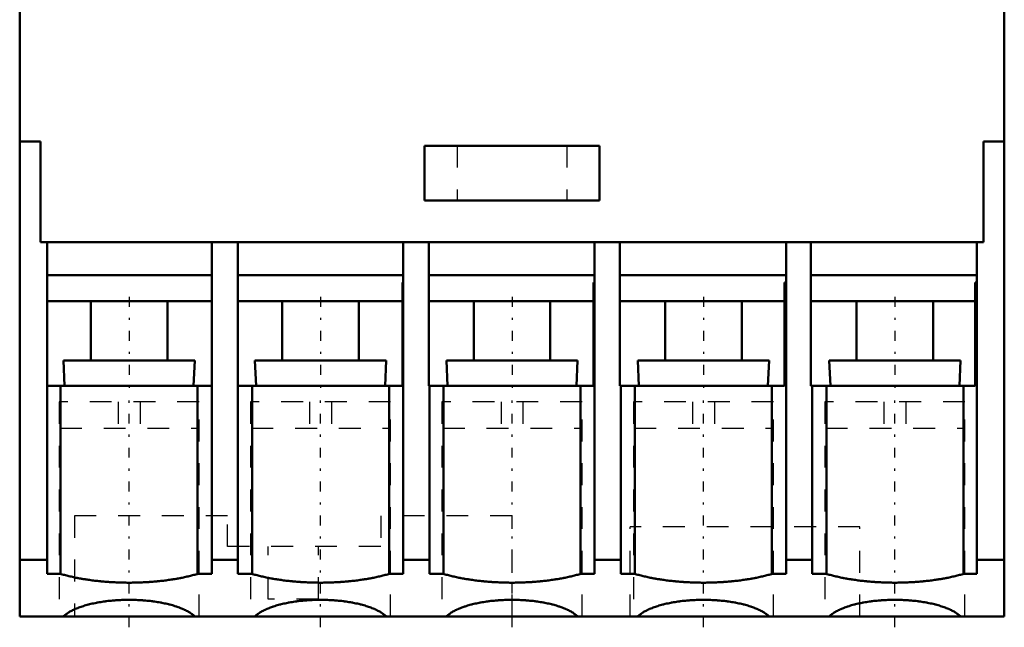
# Model space of a CAD drawing. Header units: millimetres. Extents: x 0 to 45, y -47 to 8.5.
# Tile 1 of 2: x 0 to 45, y -47 to -19.2. Entities that reach past the tile are written whole.
import ezdxf

# ---------------------------------------------------------------- set-up
doc = ezdxf.new("R2010")
doc.units = ezdxf.units.MM
doc.linetypes.add('Center', pattern=[1.5, 0.45, -0.5, 0.05, -0.5])
doc.linetypes.add('Dashed', pattern=[2, 1, -1])
for name, color, linetype, lineweight in [('AM_0', 7, 'Continuous', 30), ('AM_3', 7, 'Dashed', 5), ('AM_7', 7, 'Center', 5)]:
    doc.layers.add(name, color=color, linetype=linetype, lineweight=lineweight)

msp = doc.modelspace()

# ---------------------------------------------------------------- linework, layer by layer
at = {"layer": 'AM_0', "color": 7, "linetype": 'Continuous', "lineweight": 50}
for p, q in [((0, 5.5), (0, -46.5)), ((45, 5.5), (45, -46.5)), ((0.95, -24.8), (0, -24.8)), ((0.95, -29.4), (0.95, -24.8)), ((18.5, -25), (18.5, -27.5)), ((26.5, -25), (18.5, -25)), ((26.5, -25), (26.5, -27.5)), ((44.05, -24.8), (44.05, -29.4)), ((45, -24.8), (44.05, -24.8)), ((18.5, -27.5), (26.5, -27.5)), ((44.05, -29.4), (0.95, -29.4)), ((1.25, -44.553), (1.25, -29.4)), ((8.775, -29.4), (8.775, -44.553)), ((9.975, -44.553), (9.975, -29.4)), ((17.525, -29.4), (17.525, -44.553)), ((18.7, -35.957), (18.7, -29.4)), ((26.275, -29.4), (26.275, -44.553)), ((27.425, -35.957), (27.425, -29.4)), ((35.025, -29.4), (35.025, -44.553)), ((36.15, -35.957), (36.15, -29.4)), ((43.75, -29.4), (43.75, -44.553)), ((8.775, -30.917), (1.25, -30.917)), ((17.525, -30.917), (9.975, -30.917)), ((26.275, -30.917), (18.7, -30.917)), ((35.025, -30.917), (27.425, -30.917)), ((43.75, -30.917), (36.15, -30.917)), ((17.5, -31.245), (17.5, -35.957)), ((17.525, -31.245), (17.5, -31.245)), ((26.225, -31.245), (26.225, -35.957)), ((26.275, -31.245), (26.225, -31.245)), ((34.95, -31.245), (34.95, -35.957)), ((35.025, -31.245), (34.95, -31.245)), ((43.675, -31.245), (43.675, -35.957)), ((43.75, -31.245), (43.675, -31.245)), ((8.775, -32.1), (1.25, -32.1)), ((3.25, -32.1), (3.25, -34.8)), ((6.75, -34.8), (6.75, -32.1)), ((17.5, -32.1), (9.975, -32.1)), ((12, -32.1), (12, -34.8)), ((15.5, -34.8), (15.5, -32.1)), ((26.225, -32.1), (18.7, -32.1)), ((20.75, -32.1), (20.75, -34.8)), ((24.25, -34.8), (24.25, -32.1)), ((34.95, -32.1), (27.425, -32.1)), ((29.5, -32.1), (29.5, -34.8)), ((33, -34.8), (33, -32.1)), ((43.675, -32.1), (36.15, -32.1)), ((38.25, -32.1), (38.25, -34.8)), ((41.75, -34.8), (41.75, -32.1)), ((2, -34.8), (2.051, -35.957)), ((2, -34.8), (8, -34.8)), ((7.949, -35.957), (8, -34.8)), ((10.75, -34.8), (10.801, -35.957)), ((10.75, -34.8), (16.75, -34.8)), ((16.699, -35.957), (16.75, -34.8)), ((19.5, -34.8), (19.551, -35.957)), ((19.5, -34.8), (25.5, -34.8)), ((25.449, -35.957), (25.5, -34.8)), ((28.25, -34.8), (28.301, -35.957)), ((28.25, -34.8), (34.25, -34.8)), ((34.199, -35.957), (34.25, -34.8)), ((37, -34.8), (37.051, -35.957)), ((37, -34.8), (43, -34.8)), ((42.949, -35.957), (43, -34.8)), ((8.775, -35.957), (1.25, -35.957)), ((1.871, -44.553), (1.871, -35.957)), ((8.129, -44.553), (8.129, -35.957)), ((17.5, -35.957), (9.975, -35.957)), ((10.621, -44.553), (10.621, -35.957)), ((16.879, -44.553), (16.879, -35.957)), ((26.225, -35.957), (18.7, -35.957)), ((18.725, -44.553), (18.725, -35.957)), ((19.371, -44.553), (19.371, -35.957)), ((25.629, -44.553), (25.629, -35.957)), ((34.95, -35.957), (27.425, -35.957)), ((27.475, -44.553), (27.475, -35.957)), ((28.121, -44.553), (28.121, -35.957)), ((34.379, -44.553), (34.379, -35.957)), ((43.675, -35.957), (36.15, -35.957)), ((36.225, -44.553), (36.225, -35.957)), ((36.871, -44.553), (36.871, -35.957)), ((43.129, -44.553), (43.129, -35.957)), ((1.25, -43.916), (0, -43.916)), ((9.975, -43.916), (8.775, -43.916)), ((18.725, -43.916), (17.525, -43.916)), ((27.475, -43.916), (26.275, -43.916)), ((36.225, -43.916), (35.025, -43.916)), ((45, -43.916), (43.75, -43.916)), ((1.871, -44.553), (1.25, -44.553)), ((8.775, -44.553), (8.129, -44.553)), ((10.621, -44.553), (9.975, -44.553)), ((17.525, -44.553), (16.879, -44.553)), ((19.371, -44.553), (18.725, -44.553)), ((26.275, -44.553), (25.629, -44.553)), ((28.121, -44.553), (27.475, -44.553)), ((35.025, -44.553), (34.379, -44.553)), ((36.871, -44.553), (36.225, -44.553)), ((43.75, -44.553), (43.129, -44.553)), ((45, -46.5), (0, -46.5))]:
    msp.add_line(p, q, dxfattribs=at)
for points in [[(8.129, -44.553), (8.104, -44.56), (8.055, -44.574), (8.005, -44.588), (7.98, -44.595), (7.955, -44.601), (7.904, -44.615), (7.853, -44.628), (7.801, -44.641), (7.749, -44.653), (7.697, -44.666), (7.67, -44.672), (7.644, -44.678), (7.591, -44.69), (7.537, -44.701), (7.483, -44.713), (7.428, -44.724), (7.373, -44.735), (7.346, -44.74), (7.318, -44.746), (7.262, -44.756), (7.206, -44.766), (7.178, -44.771), (7.15, -44.776), (7.093, -44.786), (7.036, -44.795), (7.008, -44.8), (6.979, -44.805), (6.921, -44.813), (6.863, -44.822), (6.805, -44.83), (6.747, -44.838), (6.688, -44.846), (6.658, -44.85), (6.629, -44.854), (6.569, -44.861), (6.51, -44.868), (6.45, -44.875), (6.39, -44.881), (6.33, -44.888), (6.3, -44.891), (6.269, -44.894), (6.209, -44.899), (6.148, -44.905), (6.087, -44.91), (6.026, -44.914), (5.964, -44.919), (5.934, -44.921), (5.903, -44.923), (5.841, -44.927), (5.779, -44.931), (5.717, -44.934), (5.655, -44.937), (5.593, -44.94), (5.562, -44.942), (5.531, -44.943), (5.469, -44.945), (5.406, -44.947), (5.344, -44.949), (5.282, -44.95), (5.219, -44.951), (5.188, -44.952), (5.156, -44.952), (5.094, -44.953), (5.031, -44.953), (5, -44.953), (4.969, -44.953), (4.906, -44.953), (4.844, -44.952), (4.812, -44.952), (4.781, -44.951), (4.718, -44.95), (4.656, -44.949), (4.594, -44.947), (4.531, -44.945), (4.469, -44.943), (4.438, -44.942), (4.407, -44.94), (4.345, -44.937), (4.283, -44.934), (4.221, -44.931), (4.159, -44.927), (4.097, -44.923), (4.066, -44.921), (4.036, -44.919), (3.974, -44.914), (3.913, -44.91), (3.852, -44.905), (3.791, -44.899), (3.731, -44.894), (3.7, -44.891), (3.67, -44.888), (3.61, -44.881), (3.55, -44.875), (3.49, -44.868), (3.431, -44.861), (3.371, -44.854), (3.342, -44.85), (3.312, -44.846), (3.253, -44.838), (3.195, -44.83), (3.137, -44.822), (3.079, -44.813), (3.021, -44.805), (2.992, -44.8), (2.964, -44.795), (2.907, -44.786), (2.85, -44.776), (2.822, -44.771), (2.794, -44.766), (2.738, -44.756), (2.682, -44.746), (2.654, -44.74), (2.627, -44.735), (2.572, -44.724), (2.517, -44.713), (2.463, -44.701), (2.409, -44.69), (2.356, -44.678), (2.33, -44.672), (2.303, -44.666), (2.251, -44.653), (2.199, -44.641), (2.147, -44.628), (2.096, -44.615), (2.045, -44.601), (2.02, -44.595), (1.995, -44.588), (1.945, -44.574), (1.896, -44.56), (1.871, -44.553)], [(16.879, -44.553), (16.854, -44.56), (16.805, -44.574), (16.755, -44.588), (16.73, -44.595), (16.705, -44.601), (16.654, -44.615), (16.603, -44.628), (16.551, -44.641), (16.499, -44.653), (16.447, -44.666), (16.42, -44.672), (16.394, -44.678), (16.341, -44.69), (16.287, -44.701), (16.233, -44.713), (16.178, -44.724), (16.123, -44.735), (16.096, -44.74), (16.068, -44.746), (16.012, -44.756), (15.956, -44.766), (15.928, -44.771), (15.9, -44.776), (15.843, -44.786), (15.786, -44.795), (15.758, -44.8), (15.729, -44.805), (15.671, -44.813), (15.613, -44.822), (15.555, -44.83), (15.497, -44.838), (15.438, -44.846), (15.408, -44.85), (15.379, -44.854), (15.319, -44.861), (15.26, -44.868), (15.2, -44.875), (15.14, -44.881), (15.08, -44.888), (15.05, -44.891), (15.019, -44.894), (14.959, -44.899), (14.898, -44.905), (14.837, -44.91), (14.776, -44.914), (14.714, -44.919), (14.684, -44.921), (14.653, -44.923), (14.591, -44.927), (14.529, -44.931), (14.467, -44.934), (14.405, -44.937), (14.343, -44.94), (14.312, -44.942), (14.281, -44.943), (14.219, -44.945), (14.156, -44.947), (14.094, -44.949), (14.032, -44.95), (13.969, -44.951), (13.938, -44.952), (13.906, -44.952), (13.844, -44.953), (13.781, -44.953), (13.75, -44.953), (13.719, -44.953), (13.656, -44.953), (13.594, -44.952), (13.562, -44.952), (13.531, -44.951), (13.468, -44.95), (13.406, -44.949), (13.344, -44.947), (13.281, -44.945), (13.219, -44.943), (13.188, -44.942), (13.157, -44.94), (13.095, -44.937), (13.033, -44.934), (12.971, -44.931), (12.909, -44.927), (12.847, -44.923), (12.816, -44.921), (12.786, -44.919), (12.724, -44.914), (12.663, -44.91), (12.602, -44.905), (12.541, -44.899), (12.481, -44.894), (12.45, -44.891), (12.42, -44.888), (12.36, -44.881), (12.3, -44.875), (12.24, -44.868), (12.181, -44.861), (12.121, -44.854), (12.092, -44.85), (12.062, -44.846), (12.003, -44.838), (11.945, -44.83), (11.887, -44.822), (11.829, -44.813), (11.771, -44.805), (11.742, -44.8), (11.714, -44.795), (11.657, -44.786), (11.6, -44.776), (11.572, -44.771), (11.544, -44.766), (11.488, -44.756), (11.432, -44.746), (11.404, -44.74), (11.377, -44.735), (11.322, -44.724), (11.267, -44.713), (11.213, -44.701), (11.159, -44.69), (11.106, -44.678), (11.08, -44.672), (11.053, -44.666), (11.001, -44.653), (10.949, -44.641), (10.897, -44.628), (10.846, -44.615), (10.795, -44.601), (10.77, -44.595), (10.745, -44.588), (10.695, -44.574), (10.646, -44.56), (10.621, -44.553)], [(25.629, -44.553), (25.604, -44.56), (25.555, -44.574), (25.505, -44.588), (25.48, -44.595), (25.455, -44.601), (25.404, -44.615), (25.353, -44.628), (25.301, -44.641), (25.249, -44.653), (25.197, -44.666), (25.17, -44.672), (25.144, -44.678), (25.091, -44.69), (25.037, -44.701), (24.983, -44.713), (24.928, -44.724), (24.873, -44.735), (24.846, -44.74), (24.818, -44.746), (24.762, -44.756), (24.706, -44.766), (24.678, -44.771), (24.65, -44.776), (24.593, -44.786), (24.536, -44.795), (24.508, -44.8), (24.479, -44.805), (24.421, -44.813), (24.363, -44.822), (24.305, -44.83), (24.247, -44.838), (24.188, -44.846), (24.158, -44.85), (24.129, -44.854), (24.069, -44.861), (24.01, -44.868), (23.95, -44.875), (23.89, -44.881), (23.83, -44.888), (23.8, -44.891), (23.769, -44.894), (23.709, -44.899), (23.648, -44.905), (23.587, -44.91), (23.526, -44.914), (23.464, -44.919), (23.434, -44.921), (23.403, -44.923), (23.341, -44.927), (23.279, -44.931), (23.217, -44.934), (23.155, -44.937), (23.093, -44.94), (23.062, -44.942), (23.031, -44.943), (22.969, -44.945), (22.906, -44.947), (22.844, -44.949), (22.782, -44.95), (22.719, -44.951), (22.688, -44.952), (22.656, -44.952), (22.594, -44.953), (22.531, -44.953), (22.5, -44.953), (22.469, -44.953), (22.406, -44.953), (22.344, -44.952), (22.312, -44.952), (22.281, -44.951), (22.218, -44.95), (22.156, -44.949), (22.094, -44.947), (22.031, -44.945), (21.969, -44.943), (21.938, -44.942), (21.907, -44.94), (21.845, -44.937), (21.783, -44.934), (21.721, -44.931), (21.659, -44.927), (21.597, -44.923), (21.566, -44.921), (21.536, -44.919), (21.474, -44.914), (21.413, -44.91), (21.352, -44.905), (21.291, -44.899), (21.231, -44.894), (21.2, -44.891), (21.17, -44.888), (21.11, -44.881), (21.05, -44.875), (20.99, -44.868), (20.931, -44.861), (20.871, -44.854), (20.842, -44.85), (20.812, -44.846), (20.753, -44.838), (20.695, -44.83), (20.637, -44.822), (20.579, -44.813), (20.521, -44.805), (20.492, -44.8), (20.464, -44.795), (20.407, -44.786), (20.35, -44.776), (20.322, -44.771), (20.294, -44.766), (20.238, -44.756), (20.182, -44.746), (20.154, -44.74), (20.127, -44.735), (20.072, -44.724), (20.017, -44.713), (19.963, -44.701), (19.909, -44.69), (19.856, -44.678), (19.83, -44.672), (19.803, -44.666), (19.751, -44.653), (19.699, -44.641), (19.647, -44.628), (19.596, -44.615), (19.545, -44.601), (19.52, -44.595), (19.495, -44.588), (19.445, -44.574), (19.396, -44.56), (19.371, -44.553)], [(34.379, -44.553), (34.354, -44.56), (34.305, -44.574), (34.255, -44.588), (34.23, -44.595), (34.205, -44.601), (34.154, -44.615), (34.103, -44.628), (34.051, -44.641), (33.999, -44.653), (33.947, -44.666), (33.92, -44.672), (33.894, -44.678), (33.841, -44.69), (33.787, -44.701), (33.733, -44.713), (33.678, -44.724), (33.623, -44.735), (33.596, -44.74), (33.568, -44.746), (33.512, -44.756), (33.456, -44.766), (33.428, -44.771), (33.4, -44.776), (33.343, -44.786), (33.286, -44.795), (33.258, -44.8), (33.229, -44.805), (33.171, -44.813), (33.113, -44.822), (33.055, -44.83), (32.997, -44.838), (32.938, -44.846), (32.908, -44.85), (32.879, -44.854), (32.819, -44.861), (32.76, -44.868), (32.7, -44.875), (32.64, -44.881), (32.58, -44.888), (32.55, -44.891), (32.519, -44.894), (32.459, -44.899), (32.398, -44.905), (32.337, -44.91), (32.276, -44.914), (32.214, -44.919), (32.184, -44.921), (32.153, -44.923), (32.091, -44.927), (32.029, -44.931), (31.967, -44.934), (31.905, -44.937), (31.843, -44.94), (31.812, -44.942), (31.781, -44.943), (31.719, -44.945), (31.656, -44.947), (31.594, -44.949), (31.532, -44.95), (31.469, -44.951), (31.438, -44.952), (31.406, -44.952), (31.344, -44.953), (31.281, -44.953), (31.25, -44.953), (31.219, -44.953), (31.156, -44.953), (31.094, -44.952), (31.062, -44.952), (31.031, -44.951), (30.968, -44.95), (30.906, -44.949), (30.844, -44.947), (30.781, -44.945), (30.719, -44.943), (30.688, -44.942), (30.657, -44.94), (30.595, -44.937), (30.533, -44.934), (30.471, -44.931), (30.409, -44.927), (30.347, -44.923), (30.316, -44.921), (30.286, -44.919), (30.224, -44.914), (30.163, -44.91), (30.102, -44.905), (30.041, -44.899), (29.981, -44.894), (29.95, -44.891), (29.92, -44.888), (29.86, -44.881), (29.8, -44.875), (29.74, -44.868), (29.681, -44.861), (29.621, -44.854), (29.592, -44.85), (29.562, -44.846), (29.503, -44.838), (29.445, -44.83), (29.387, -44.822), (29.329, -44.813), (29.271, -44.805), (29.242, -44.8), (29.214, -44.795), (29.157, -44.786), (29.1, -44.776), (29.072, -44.771), (29.044, -44.766), (28.988, -44.756), (28.932, -44.746), (28.904, -44.74), (28.877, -44.735), (28.822, -44.724), (28.767, -44.713), (28.713, -44.701), (28.659, -44.69), (28.606, -44.678), (28.58, -44.672), (28.553, -44.666), (28.501, -44.653), (28.449, -44.641), (28.397, -44.628), (28.346, -44.615), (28.295, -44.601), (28.27, -44.595), (28.245, -44.588), (28.195, -44.574), (28.146, -44.56), (28.121, -44.553)], [(43.129, -44.553), (43.104, -44.56), (43.055, -44.574), (43.005, -44.588), (42.98, -44.595), (42.955, -44.601), (42.904, -44.615), (42.853, -44.628), (42.801, -44.641), (42.749, -44.653), (42.697, -44.666), (42.67, -44.672), (42.644, -44.678), (42.591, -44.69), (42.537, -44.701), (42.483, -44.713), (42.428, -44.724), (42.373, -44.735), (42.346, -44.74), (42.318, -44.746), (42.262, -44.756), (42.206, -44.766), (42.178, -44.771), (42.15, -44.776), (42.093, -44.786), (42.036, -44.795), (42.008, -44.8), (41.979, -44.805), (41.921, -44.813), (41.863, -44.822), (41.805, -44.83), (41.747, -44.838), (41.688, -44.846), (41.658, -44.85), (41.629, -44.854), (41.569, -44.861), (41.51, -44.868), (41.45, -44.875), (41.39, -44.881), (41.33, -44.888), (41.3, -44.891), (41.269, -44.894), (41.209, -44.899), (41.148, -44.905), (41.087, -44.91), (41.026, -44.914), (40.964, -44.919), (40.934, -44.921), (40.903, -44.923), (40.841, -44.927), (40.779, -44.931), (40.717, -44.934), (40.655, -44.937), (40.593, -44.94), (40.562, -44.942), (40.531, -44.943), (40.469, -44.945), (40.406, -44.947), (40.344, -44.949), (40.282, -44.95), (40.219, -44.951), (40.188, -44.952), (40.156, -44.952), (40.094, -44.953), (40.031, -44.953), (40, -44.953), (39.969, -44.953), (39.906, -44.953), (39.844, -44.952), (39.812, -44.952), (39.781, -44.951), (39.718, -44.95), (39.656, -44.949), (39.594, -44.947), (39.531, -44.945), (39.469, -44.943), (39.438, -44.942), (39.407, -44.94), (39.345, -44.937), (39.283, -44.934), (39.221, -44.931), (39.159, -44.927), (39.097, -44.923), (39.066, -44.921), (39.036, -44.919), (38.974, -44.914), (38.913, -44.91), (38.852, -44.905), (38.791, -44.899), (38.731, -44.894), (38.7, -44.891), (38.67, -44.888), (38.61, -44.881), (38.55, -44.875), (38.49, -44.868), (38.431, -44.861), (38.371, -44.854), (38.342, -44.85), (38.312, -44.846), (38.253, -44.838), (38.195, -44.83), (38.137, -44.822), (38.079, -44.813), (38.021, -44.805), (37.992, -44.8), (37.964, -44.795), (37.907, -44.786), (37.85, -44.776), (37.822, -44.771), (37.794, -44.766), (37.738, -44.756), (37.682, -44.746), (37.654, -44.74), (37.627, -44.735), (37.572, -44.724), (37.517, -44.713), (37.463, -44.701), (37.409, -44.69), (37.356, -44.678), (37.33, -44.672), (37.303, -44.666), (37.251, -44.653), (37.199, -44.641), (37.147, -44.628), (37.096, -44.615), (37.045, -44.601), (37.02, -44.595), (36.995, -44.588), (36.945, -44.574), (36.896, -44.56), (36.871, -44.553)], [(1.995, -46.5), (2.008, -46.488), (2.034, -46.463), (2.062, -46.439), (2.076, -46.427), (2.091, -46.415), (2.122, -46.391), (2.154, -46.368), (2.188, -46.344), (2.224, -46.321), (2.26, -46.299), (2.279, -46.287), (2.298, -46.276), (2.338, -46.254), (2.378, -46.232), (2.421, -46.211), (2.464, -46.19), (2.509, -46.169), (2.532, -46.159), (2.555, -46.149), (2.602, -46.129), (2.65, -46.11), (2.675, -46.1), (2.7, -46.091), (2.751, -46.072), (2.803, -46.054), (2.829, -46.045), (2.856, -46.036), (2.91, -46.018), (2.966, -46.001), (3.022, -45.985), (3.079, -45.969), (3.137, -45.953), (3.167, -45.946), (3.197, -45.938), (3.257, -45.924), (3.318, -45.91), (3.38, -45.896), (3.443, -45.883), (3.506, -45.87), (3.538, -45.864), (3.57, -45.858), (3.636, -45.847), (3.701, -45.836), (3.768, -45.825), (3.835, -45.816), (3.902, -45.806), (3.936, -45.802), (3.97, -45.798), (4.039, -45.789), (4.108, -45.782), (4.178, -45.775), (4.248, -45.768), (4.319, -45.762), (4.354, -45.76), (4.389, -45.757), (4.46, -45.752), (4.532, -45.748), (4.603, -45.745), (4.675, -45.742), (4.747, -45.739), (4.783, -45.738), (4.819, -45.738), (4.892, -45.736), (4.964, -45.736), (5, -45.736), (5.036, -45.736), (5.108, -45.736), (5.181, -45.738), (5.217, -45.738), (5.253, -45.739), (5.325, -45.742), (5.397, -45.745), (5.468, -45.748), (5.54, -45.752), (5.611, -45.757), (5.646, -45.76), (5.681, -45.762), (5.752, -45.768), (5.822, -45.775), (5.892, -45.782), (5.961, -45.789), (6.03, -45.798), (6.064, -45.802), (6.098, -45.806), (6.165, -45.816), (6.232, -45.825), (6.299, -45.836), (6.364, -45.847), (6.43, -45.858), (6.462, -45.864), (6.494, -45.87), (6.557, -45.883), (6.62, -45.896), (6.682, -45.91), (6.743, -45.924), (6.803, -45.938), (6.833, -45.946), (6.863, -45.953), (6.921, -45.969), (6.978, -45.985), (7.034, -46.001), (7.09, -46.018), (7.144, -46.036), (7.171, -46.045), (7.197, -46.054), (7.249, -46.072), (7.3, -46.091), (7.325, -46.1), (7.35, -46.11), (7.398, -46.129), (7.445, -46.149), (7.468, -46.159), (7.491, -46.169), (7.536, -46.19), (7.579, -46.211), (7.622, -46.232), (7.662, -46.254), (7.702, -46.276), (7.721, -46.287), (7.74, -46.299), (7.776, -46.321), (7.812, -46.344), (7.846, -46.368), (7.878, -46.391), (7.909, -46.415), (7.924, -46.427), (7.938, -46.439), (7.966, -46.463), (7.992, -46.488), (8.005, -46.5)], [(10.745, -46.5), (10.758, -46.488), (10.784, -46.463), (10.812, -46.439), (10.826, -46.427), (10.841, -46.415), (10.872, -46.391), (10.904, -46.368), (10.938, -46.344), (10.974, -46.321), (11.01, -46.299), (11.029, -46.287), (11.048, -46.276), (11.088, -46.254), (11.128, -46.232), (11.171, -46.211), (11.214, -46.19), (11.259, -46.169), (11.282, -46.159), (11.305, -46.149), (11.352, -46.129), (11.4, -46.11), (11.425, -46.1), (11.45, -46.091), (11.501, -46.072), (11.553, -46.054), (11.579, -46.045), (11.606, -46.036), (11.66, -46.018), (11.716, -46.001), (11.772, -45.985), (11.829, -45.969), (11.887, -45.953), (11.917, -45.946), (11.947, -45.938), (12.007, -45.924), (12.068, -45.91), (12.13, -45.896), (12.193, -45.883), (12.256, -45.87), (12.288, -45.864), (12.32, -45.858), (12.386, -45.847), (12.451, -45.836), (12.518, -45.825), (12.585, -45.816), (12.652, -45.806), (12.686, -45.802), (12.72, -45.798), (12.789, -45.789), (12.858, -45.782), (12.928, -45.775), (12.998, -45.768), (13.069, -45.762), (13.104, -45.76), (13.139, -45.757), (13.21, -45.752), (13.282, -45.748), (13.353, -45.745), (13.425, -45.742), (13.497, -45.739), (13.533, -45.738), (13.569, -45.738), (13.642, -45.736), (13.714, -45.736), (13.75, -45.736), (13.786, -45.736), (13.858, -45.736), (13.931, -45.738), (13.967, -45.738), (14.003, -45.739), (14.075, -45.742), (14.147, -45.745), (14.218, -45.748), (14.29, -45.752), (14.361, -45.757), (14.396, -45.76), (14.431, -45.762), (14.502, -45.768), (14.572, -45.775), (14.642, -45.782), (14.711, -45.789), (14.78, -45.798), (14.814, -45.802), (14.848, -45.806), (14.915, -45.816), (14.982, -45.825), (15.049, -45.836), (15.114, -45.847), (15.18, -45.858), (15.212, -45.864), (15.244, -45.87), (15.307, -45.883), (15.37, -45.896), (15.432, -45.91), (15.493, -45.924), (15.553, -45.938), (15.583, -45.946), (15.613, -45.953), (15.671, -45.969), (15.728, -45.985), (15.784, -46.001), (15.84, -46.018), (15.894, -46.036), (15.921, -46.045), (15.947, -46.054), (15.999, -46.072), (16.05, -46.091), (16.075, -46.1), (16.1, -46.11), (16.148, -46.129), (16.195, -46.149), (16.218, -46.159), (16.241, -46.169), (16.286, -46.19), (16.329, -46.211), (16.372, -46.232), (16.412, -46.254), (16.452, -46.276), (16.471, -46.287), (16.49, -46.299), (16.526, -46.321), (16.562, -46.344), (16.596, -46.368), (16.628, -46.391), (16.659, -46.415), (16.674, -46.427), (16.688, -46.439), (16.716, -46.463), (16.742, -46.488), (16.755, -46.5)], [(19.495, -46.5), (19.508, -46.488), (19.534, -46.463), (19.562, -46.439), (19.576, -46.427), (19.591, -46.415), (19.622, -46.391), (19.654, -46.368), (19.688, -46.344), (19.724, -46.321), (19.76, -46.299), (19.779, -46.287), (19.798, -46.276), (19.838, -46.254), (19.878, -46.232), (19.921, -46.211), (19.964, -46.19), (20.009, -46.169), (20.032, -46.159), (20.055, -46.149), (20.102, -46.129), (20.15, -46.11), (20.175, -46.1), (20.2, -46.091), (20.251, -46.072), (20.303, -46.054), (20.329, -46.045), (20.356, -46.036), (20.41, -46.018), (20.466, -46.001), (20.522, -45.985), (20.579, -45.969), (20.637, -45.953), (20.667, -45.946), (20.697, -45.938), (20.757, -45.924), (20.818, -45.91), (20.88, -45.896), (20.943, -45.883), (21.006, -45.87), (21.038, -45.864), (21.07, -45.858), (21.136, -45.847), (21.201, -45.836), (21.268, -45.825), (21.335, -45.816), (21.402, -45.806), (21.436, -45.802), (21.47, -45.798), (21.539, -45.789), (21.608, -45.782), (21.678, -45.775), (21.748, -45.768), (21.819, -45.762), (21.854, -45.76), (21.889, -45.757), (21.96, -45.752), (22.032, -45.748), (22.103, -45.745), (22.175, -45.742), (22.247, -45.739), (22.283, -45.738), (22.319, -45.738), (22.392, -45.736), (22.464, -45.736), (22.5, -45.736), (22.536, -45.736), (22.608, -45.736), (22.681, -45.738), (22.717, -45.738), (22.753, -45.739), (22.825, -45.742), (22.897, -45.745), (22.968, -45.748), (23.04, -45.752), (23.111, -45.757), (23.146, -45.76), (23.181, -45.762), (23.252, -45.768), (23.322, -45.775), (23.392, -45.782), (23.461, -45.789), (23.53, -45.798), (23.564, -45.802), (23.598, -45.806), (23.665, -45.816), (23.732, -45.825), (23.799, -45.836), (23.864, -45.847), (23.93, -45.858), (23.962, -45.864), (23.994, -45.87), (24.057, -45.883), (24.12, -45.896), (24.182, -45.91), (24.243, -45.924), (24.303, -45.938), (24.333, -45.946), (24.363, -45.953), (24.421, -45.969), (24.478, -45.985), (24.534, -46.001), (24.59, -46.018), (24.644, -46.036), (24.671, -46.045), (24.697, -46.054), (24.749, -46.072), (24.8, -46.091), (24.825, -46.1), (24.85, -46.11), (24.898, -46.129), (24.945, -46.149), (24.968, -46.159), (24.991, -46.169), (25.036, -46.19), (25.079, -46.211), (25.122, -46.232), (25.162, -46.254), (25.202, -46.276), (25.221, -46.287), (25.24, -46.299), (25.276, -46.321), (25.312, -46.344), (25.346, -46.368), (25.378, -46.391), (25.409, -46.415), (25.424, -46.427), (25.438, -46.439), (25.466, -46.463), (25.492, -46.488), (25.505, -46.5)], [(28.245, -46.5), (28.258, -46.488), (28.284, -46.463), (28.312, -46.439), (28.326, -46.427), (28.341, -46.415), (28.372, -46.391), (28.404, -46.368), (28.438, -46.344), (28.474, -46.321), (28.51, -46.299), (28.529, -46.287), (28.548, -46.276), (28.588, -46.254), (28.628, -46.232), (28.671, -46.211), (28.714, -46.19), (28.759, -46.169), (28.782, -46.159), (28.805, -46.149), (28.852, -46.129), (28.9, -46.11), (28.925, -46.1), (28.95, -46.091), (29.001, -46.072), (29.053, -46.054), (29.079, -46.045), (29.106, -46.036), (29.16, -46.018), (29.216, -46.001), (29.272, -45.985), (29.329, -45.969), (29.387, -45.953), (29.417, -45.946), (29.447, -45.938), (29.507, -45.924), (29.568, -45.91), (29.63, -45.896), (29.693, -45.883), (29.756, -45.87), (29.788, -45.864), (29.82, -45.858), (29.886, -45.847), (29.951, -45.836), (30.018, -45.825), (30.085, -45.816), (30.152, -45.806), (30.186, -45.802), (30.22, -45.798), (30.289, -45.789), (30.358, -45.782), (30.428, -45.775), (30.498, -45.768), (30.569, -45.762), (30.604, -45.76), (30.639, -45.757), (30.71, -45.752), (30.782, -45.748), (30.853, -45.745), (30.925, -45.742), (30.997, -45.739), (31.033, -45.738), (31.069, -45.738), (31.142, -45.736), (31.214, -45.736), (31.25, -45.736), (31.286, -45.736), (31.358, -45.736), (31.431, -45.738), (31.467, -45.738), (31.503, -45.739), (31.575, -45.742), (31.647, -45.745), (31.718, -45.748), (31.79, -45.752), (31.861, -45.757), (31.896, -45.76), (31.931, -45.762), (32.002, -45.768), (32.072, -45.775), (32.142, -45.782), (32.211, -45.789), (32.28, -45.798), (32.314, -45.802), (32.348, -45.806), (32.415, -45.816), (32.482, -45.825), (32.549, -45.836), (32.614, -45.847), (32.68, -45.858), (32.712, -45.864), (32.744, -45.87), (32.807, -45.883), (32.87, -45.896), (32.932, -45.91), (32.993, -45.924), (33.053, -45.938), (33.083, -45.946), (33.113, -45.953), (33.171, -45.969), (33.228, -45.985), (33.284, -46.001), (33.34, -46.018), (33.394, -46.036), (33.421, -46.045), (33.447, -46.054), (33.499, -46.072), (33.55, -46.091), (33.575, -46.1), (33.6, -46.11), (33.648, -46.129), (33.695, -46.149), (33.718, -46.159), (33.741, -46.169), (33.786, -46.19), (33.829, -46.211), (33.872, -46.232), (33.912, -46.254), (33.952, -46.276), (33.971, -46.287), (33.99, -46.299), (34.026, -46.321), (34.062, -46.344), (34.096, -46.368), (34.128, -46.391), (34.159, -46.415), (34.174, -46.427), (34.188, -46.439), (34.216, -46.463), (34.242, -46.488), (34.255, -46.5)], [(36.995, -46.5), (37.008, -46.488), (37.034, -46.463), (37.062, -46.439), (37.076, -46.427), (37.091, -46.415), (37.122, -46.391), (37.154, -46.368), (37.188, -46.344), (37.224, -46.321), (37.26, -46.299), (37.279, -46.287), (37.298, -46.276), (37.338, -46.254), (37.378, -46.232), (37.421, -46.211), (37.464, -46.19), (37.509, -46.169), (37.532, -46.159), (37.555, -46.149), (37.602, -46.129), (37.65, -46.11), (37.675, -46.1), (37.7, -46.091), (37.751, -46.072), (37.803, -46.054), (37.829, -46.045), (37.856, -46.036), (37.91, -46.018), (37.966, -46.001), (38.022, -45.985), (38.079, -45.969), (38.137, -45.953), (38.167, -45.946), (38.197, -45.938), (38.257, -45.924), (38.318, -45.91), (38.38, -45.896), (38.443, -45.883), (38.506, -45.87), (38.538, -45.864), (38.57, -45.858), (38.636, -45.847), (38.701, -45.836), (38.768, -45.825), (38.835, -45.816), (38.902, -45.806), (38.936, -45.802), (38.97, -45.798), (39.039, -45.789), (39.108, -45.782), (39.178, -45.775), (39.248, -45.768), (39.319, -45.762), (39.354, -45.76), (39.389, -45.757), (39.46, -45.752), (39.532, -45.748), (39.603, -45.745), (39.675, -45.742), (39.747, -45.739), (39.783, -45.738), (39.819, -45.738), (39.892, -45.736), (39.964, -45.736), (40, -45.736), (40.036, -45.736), (40.108, -45.736), (40.181, -45.738), (40.217, -45.738), (40.253, -45.739), (40.325, -45.742), (40.397, -45.745), (40.468, -45.748), (40.54, -45.752), (40.611, -45.757), (40.646, -45.76), (40.681, -45.762), (40.752, -45.768), (40.822, -45.775), (40.892, -45.782), (40.961, -45.789), (41.03, -45.798), (41.064, -45.802), (41.098, -45.806), (41.165, -45.816), (41.232, -45.825), (41.299, -45.836), (41.364, -45.847), (41.43, -45.858), (41.462, -45.864), (41.494, -45.87), (41.557, -45.883), (41.62, -45.896), (41.682, -45.91), (41.743, -45.924), (41.803, -45.938), (41.833, -45.946), (41.863, -45.953), (41.921, -45.969), (41.978, -45.985), (42.034, -46.001), (42.09, -46.018), (42.144, -46.036), (42.171, -46.045), (42.197, -46.054), (42.249, -46.072), (42.3, -46.091), (42.325, -46.1), (42.35, -46.11), (42.398, -46.129), (42.445, -46.149), (42.468, -46.159), (42.491, -46.169), (42.536, -46.19), (42.579, -46.211), (42.622, -46.232), (42.662, -46.254), (42.702, -46.276), (42.721, -46.287), (42.74, -46.299), (42.776, -46.321), (42.812, -46.344), (42.846, -46.368), (42.878, -46.391), (42.909, -46.415), (42.924, -46.427), (42.938, -46.439), (42.966, -46.463), (42.992, -46.488), (43.005, -46.5)]]:
    msp.add_lwpolyline(points, dxfattribs=at)
at = {"layer": 'AM_3', "color": 6, "linetype": 'Dashed', "lineweight": 25}
for p, q in [((20, -25), (20, -27.5)), ((25, -25), (25, -27.5)), ((1.8, -36.7), (1.8, -46.5)), ((8.2, -36.7), (1.8, -36.7)), ((1.839, -36.7), (1.839, -37.9)), ((4.5, -36.7), (4.5, -37.9)), ((5.5, -36.7), (5.5, -37.9)), ((8.161, -37.9), (8.161, -36.7)), ((8.2, -46.5), (8.2, -36.7)), ((10.55, -36.7), (10.55, -46.5)), ((16.95, -36.7), (10.55, -36.7)), ((10.589, -36.7), (10.589, -37.9)), ((13.25, -36.7), (13.25, -37.9)), ((14.25, -36.7), (14.25, -37.9)), ((16.911, -37.9), (16.911, -36.7)), ((16.95, -46.5), (16.95, -36.7)), ((19.3, -36.7), (19.3, -46.5)), ((25.7, -36.7), (19.3, -36.7)), ((19.339, -36.7), (19.339, -37.9)), ((22, -36.7), (22, -37.9)), ((23, -36.7), (23, -37.9)), ((25.661, -37.9), (25.661, -36.7)), ((25.7, -46.5), (25.7, -36.7)), ((28.05, -36.7), (28.05, -46.5)), ((34.45, -36.7), (28.05, -36.7)), ((28.089, -36.7), (28.089, -37.9)), ((30.75, -36.7), (30.75, -37.9)), ((31.75, -36.7), (31.75, -37.9)), ((34.411, -37.9), (34.411, -36.7)), ((34.45, -46.5), (34.45, -36.7)), ((36.8, -36.7), (36.8, -46.5)), ((43.2, -36.7), (36.8, -36.7)), ((36.839, -36.7), (36.839, -37.9)), ((39.5, -36.7), (39.5, -37.9)), ((40.5, -36.7), (40.5, -37.9)), ((43.161, -37.9), (43.161, -36.7)), ((43.2, -46.5), (43.2, -36.7)), ((1.839, -37.9), (8.161, -37.9)), ((10.589, -37.9), (16.911, -37.9)), ((19.339, -37.9), (25.661, -37.9)), ((28.089, -37.9), (34.411, -37.9)), ((36.839, -37.9), (43.161, -37.9)), ((2.5, -41.9), (2.5, -46.5)), ((9.5, -41.9), (2.5, -41.9)), ((9.5, -43.3), (9.5, -41.9)), ((16.5, -41.9), (16.5, -43.3)), ((22.5, -41.9), (16.5, -41.9)), ((22.5, -46.5), (22.5, -41.9)), ((27.9, -46.5), (27.9, -42.4)), ((38.4, -42.4), (27.9, -42.4)), ((38.4, -46.5), (38.4, -42.4)), ((16.5, -43.3), (9.5, -43.3)), ((11.35, -45.7), (11.35, -43.3)), ((13.65, -45.7), (13.65, -43.3)), ((13.65, -45.7), (11.35, -45.7))]:
    msp.add_line(p, q, dxfattribs=at)
for points in [[(1.871, -44.553), (1.896, -44.56), (1.945, -44.574), (1.995, -44.588), (2.02, -44.595), (2.045, -44.601), (2.096, -44.615), (2.147, -44.628), (2.199, -44.641), (2.251, -44.653), (2.303, -44.666), (2.33, -44.672), (2.356, -44.678), (2.409, -44.69), (2.463, -44.701), (2.517, -44.713), (2.572, -44.724), (2.627, -44.735), (2.654, -44.74), (2.682, -44.746), (2.738, -44.756), (2.794, -44.766), (2.822, -44.771), (2.85, -44.776), (2.907, -44.786), (2.964, -44.795), (2.992, -44.8), (3.021, -44.805), (3.079, -44.813), (3.137, -44.822), (3.195, -44.83), (3.253, -44.838), (3.312, -44.846), (3.342, -44.85), (3.371, -44.854), (3.431, -44.861), (3.49, -44.868), (3.55, -44.875), (3.61, -44.881), (3.67, -44.888), (3.7, -44.891), (3.731, -44.894), (3.791, -44.899), (3.852, -44.905), (3.913, -44.91), (3.974, -44.914), (4.036, -44.919), (4.066, -44.921), (4.097, -44.923), (4.159, -44.927), (4.221, -44.931), (4.283, -44.934), (4.345, -44.937), (4.407, -44.94), (4.438, -44.942), (4.469, -44.943), (4.531, -44.945), (4.594, -44.947), (4.656, -44.949), (4.718, -44.95), (4.781, -44.951), (4.812, -44.952), (4.844, -44.952), (4.906, -44.953), (4.969, -44.953), (5, -44.953), (5.031, -44.953), (5.094, -44.953), (5.156, -44.952), (5.188, -44.952), (5.219, -44.951), (5.282, -44.95), (5.344, -44.949), (5.406, -44.947), (5.469, -44.945), (5.531, -44.943), (5.562, -44.942), (5.593, -44.94), (5.655, -44.937), (5.717, -44.934), (5.779, -44.931), (5.841, -44.927), (5.903, -44.923), (5.934, -44.921), (5.964, -44.919), (6.026, -44.914), (6.087, -44.91), (6.148, -44.905), (6.209, -44.899), (6.269, -44.894), (6.3, -44.891), (6.33, -44.888), (6.39, -44.881), (6.45, -44.875), (6.51, -44.868), (6.569, -44.861), (6.629, -44.854), (6.658, -44.85), (6.688, -44.846), (6.747, -44.838), (6.805, -44.83), (6.863, -44.822), (6.921, -44.813), (6.979, -44.805), (7.008, -44.8), (7.036, -44.795), (7.093, -44.786), (7.15, -44.776), (7.178, -44.771), (7.206, -44.766), (7.262, -44.756), (7.318, -44.746), (7.346, -44.74), (7.373, -44.735), (7.428, -44.724), (7.483, -44.713), (7.537, -44.701), (7.591, -44.69), (7.644, -44.678), (7.67, -44.672), (7.697, -44.666), (7.749, -44.653), (7.801, -44.641), (7.853, -44.628), (7.904, -44.615), (7.955, -44.601), (7.98, -44.595), (8.005, -44.588), (8.055, -44.574), (8.104, -44.56), (8.129, -44.553)], [(10.621, -44.553), (10.646, -44.56), (10.695, -44.574), (10.745, -44.588), (10.77, -44.595), (10.795, -44.601), (10.846, -44.615), (10.897, -44.628), (10.949, -44.641), (11.001, -44.653), (11.053, -44.666), (11.08, -44.672), (11.106, -44.678), (11.159, -44.69), (11.213, -44.701), (11.267, -44.713), (11.322, -44.724), (11.377, -44.735), (11.404, -44.74), (11.432, -44.746), (11.488, -44.756), (11.544, -44.766), (11.572, -44.771), (11.6, -44.776), (11.657, -44.786), (11.714, -44.795), (11.742, -44.8), (11.771, -44.805), (11.829, -44.813), (11.887, -44.822), (11.945, -44.83), (12.003, -44.838), (12.062, -44.846), (12.092, -44.85), (12.121, -44.854), (12.181, -44.861), (12.24, -44.868), (12.3, -44.875), (12.36, -44.881), (12.42, -44.888), (12.45, -44.891), (12.481, -44.894), (12.541, -44.899), (12.602, -44.905), (12.663, -44.91), (12.724, -44.914), (12.786, -44.919), (12.816, -44.921), (12.847, -44.923), (12.909, -44.927), (12.971, -44.931), (13.033, -44.934), (13.095, -44.937), (13.157, -44.94), (13.188, -44.942), (13.219, -44.943), (13.281, -44.945), (13.344, -44.947), (13.406, -44.949), (13.468, -44.95), (13.531, -44.951), (13.562, -44.952), (13.594, -44.952), (13.656, -44.953), (13.719, -44.953), (13.75, -44.953), (13.781, -44.953), (13.844, -44.953), (13.906, -44.952), (13.938, -44.952), (13.969, -44.951), (14.032, -44.95), (14.094, -44.949), (14.156, -44.947), (14.219, -44.945), (14.281, -44.943), (14.312, -44.942), (14.343, -44.94), (14.405, -44.937), (14.467, -44.934), (14.529, -44.931), (14.591, -44.927), (14.653, -44.923), (14.684, -44.921), (14.714, -44.919), (14.776, -44.914), (14.837, -44.91), (14.898, -44.905), (14.959, -44.899), (15.019, -44.894), (15.05, -44.891), (15.08, -44.888), (15.14, -44.881), (15.2, -44.875), (15.26, -44.868), (15.319, -44.861), (15.379, -44.854), (15.408, -44.85), (15.438, -44.846), (15.497, -44.838), (15.555, -44.83), (15.613, -44.822), (15.671, -44.813), (15.729, -44.805), (15.758, -44.8), (15.786, -44.795), (15.843, -44.786), (15.9, -44.776), (15.928, -44.771), (15.956, -44.766), (16.012, -44.756), (16.068, -44.746), (16.096, -44.74), (16.123, -44.735), (16.178, -44.724), (16.233, -44.713), (16.287, -44.701), (16.341, -44.69), (16.394, -44.678), (16.42, -44.672), (16.447, -44.666), (16.499, -44.653), (16.551, -44.641), (16.603, -44.628), (16.654, -44.615), (16.705, -44.601), (16.73, -44.595), (16.755, -44.588), (16.805, -44.574), (16.854, -44.56), (16.879, -44.553)], [(19.371, -44.553), (19.396, -44.56), (19.445, -44.574), (19.495, -44.588), (19.52, -44.595), (19.545, -44.601), (19.596, -44.615), (19.647, -44.628), (19.699, -44.641), (19.751, -44.653), (19.803, -44.666), (19.83, -44.672), (19.856, -44.678), (19.909, -44.69), (19.963, -44.701), (20.017, -44.713), (20.072, -44.724), (20.127, -44.735), (20.154, -44.74), (20.182, -44.746), (20.238, -44.756), (20.294, -44.766), (20.322, -44.771), (20.35, -44.776), (20.407, -44.786), (20.464, -44.795), (20.492, -44.8), (20.521, -44.805), (20.579, -44.813), (20.637, -44.822), (20.695, -44.83), (20.753, -44.838), (20.812, -44.846), (20.842, -44.85), (20.871, -44.854), (20.931, -44.861), (20.99, -44.868), (21.05, -44.875), (21.11, -44.881), (21.17, -44.888), (21.2, -44.891), (21.231, -44.894), (21.291, -44.899), (21.352, -44.905), (21.413, -44.91), (21.474, -44.914), (21.536, -44.919), (21.566, -44.921), (21.597, -44.923), (21.659, -44.927), (21.721, -44.931), (21.783, -44.934), (21.845, -44.937), (21.907, -44.94), (21.938, -44.942), (21.969, -44.943), (22.031, -44.945), (22.094, -44.947), (22.156, -44.949), (22.218, -44.95), (22.281, -44.951), (22.312, -44.952), (22.344, -44.952), (22.406, -44.953), (22.469, -44.953), (22.5, -44.953), (22.531, -44.953), (22.594, -44.953), (22.656, -44.952), (22.688, -44.952), (22.719, -44.951), (22.782, -44.95), (22.844, -44.949), (22.906, -44.947), (22.969, -44.945), (23.031, -44.943), (23.062, -44.942), (23.093, -44.94), (23.155, -44.937), (23.217, -44.934), (23.279, -44.931), (23.341, -44.927), (23.403, -44.923), (23.434, -44.921), (23.464, -44.919), (23.526, -44.914), (23.587, -44.91), (23.648, -44.905), (23.709, -44.899), (23.769, -44.894), (23.8, -44.891), (23.83, -44.888), (23.89, -44.881), (23.95, -44.875), (24.01, -44.868), (24.069, -44.861), (24.129, -44.854), (24.158, -44.85), (24.188, -44.846), (24.247, -44.838), (24.305, -44.83), (24.363, -44.822), (24.421, -44.813), (24.479, -44.805), (24.508, -44.8), (24.536, -44.795), (24.593, -44.786), (24.65, -44.776), (24.678, -44.771), (24.706, -44.766), (24.762, -44.756), (24.818, -44.746), (24.846, -44.74), (24.873, -44.735), (24.928, -44.724), (24.983, -44.713), (25.037, -44.701), (25.091, -44.69), (25.144, -44.678), (25.17, -44.672), (25.197, -44.666), (25.249, -44.653), (25.301, -44.641), (25.353, -44.628), (25.404, -44.615), (25.455, -44.601), (25.48, -44.595), (25.505, -44.588), (25.555, -44.574), (25.604, -44.56), (25.629, -44.553)], [(28.121, -44.553), (28.146, -44.56), (28.195, -44.574), (28.245, -44.588), (28.27, -44.595), (28.295, -44.601), (28.346, -44.615), (28.397, -44.628), (28.449, -44.641), (28.501, -44.653), (28.553, -44.666), (28.58, -44.672), (28.606, -44.678), (28.659, -44.69), (28.713, -44.701), (28.767, -44.713), (28.822, -44.724), (28.877, -44.735), (28.904, -44.74), (28.932, -44.746), (28.988, -44.756), (29.044, -44.766), (29.072, -44.771), (29.1, -44.776), (29.157, -44.786), (29.214, -44.795), (29.242, -44.8), (29.271, -44.805), (29.329, -44.813), (29.387, -44.822), (29.445, -44.83), (29.503, -44.838), (29.562, -44.846), (29.592, -44.85), (29.621, -44.854), (29.681, -44.861), (29.74, -44.868), (29.8, -44.875), (29.86, -44.881), (29.92, -44.888), (29.95, -44.891), (29.981, -44.894), (30.041, -44.899), (30.102, -44.905), (30.163, -44.91), (30.224, -44.914), (30.286, -44.919), (30.316, -44.921), (30.347, -44.923), (30.409, -44.927), (30.471, -44.931), (30.533, -44.934), (30.595, -44.937), (30.657, -44.94), (30.688, -44.942), (30.719, -44.943), (30.781, -44.945), (30.844, -44.947), (30.906, -44.949), (30.968, -44.95), (31.031, -44.951), (31.062, -44.952), (31.094, -44.952), (31.156, -44.953), (31.219, -44.953), (31.25, -44.953), (31.281, -44.953), (31.344, -44.953), (31.406, -44.952), (31.438, -44.952), (31.469, -44.951), (31.532, -44.95), (31.594, -44.949), (31.656, -44.947), (31.719, -44.945), (31.781, -44.943), (31.812, -44.942), (31.843, -44.94), (31.905, -44.937), (31.967, -44.934), (32.029, -44.931), (32.091, -44.927), (32.153, -44.923), (32.184, -44.921), (32.214, -44.919), (32.276, -44.914), (32.337, -44.91), (32.398, -44.905), (32.459, -44.899), (32.519, -44.894), (32.55, -44.891), (32.58, -44.888), (32.64, -44.881), (32.7, -44.875), (32.76, -44.868), (32.819, -44.861), (32.879, -44.854), (32.908, -44.85), (32.938, -44.846), (32.997, -44.838), (33.055, -44.83), (33.113, -44.822), (33.171, -44.813), (33.229, -44.805), (33.258, -44.8), (33.286, -44.795), (33.343, -44.786), (33.4, -44.776), (33.428, -44.771), (33.456, -44.766), (33.512, -44.756), (33.568, -44.746), (33.596, -44.74), (33.623, -44.735), (33.678, -44.724), (33.733, -44.713), (33.787, -44.701), (33.841, -44.69), (33.894, -44.678), (33.92, -44.672), (33.947, -44.666), (33.999, -44.653), (34.051, -44.641), (34.103, -44.628), (34.154, -44.615), (34.205, -44.601), (34.23, -44.595), (34.255, -44.588), (34.305, -44.574), (34.354, -44.56), (34.379, -44.553)], [(8.005, -46.5), (7.992, -46.488), (7.966, -46.463), (7.938, -46.439), (7.924, -46.427), (7.909, -46.415), (7.878, -46.391), (7.846, -46.368), (7.812, -46.344), (7.776, -46.321), (7.74, -46.299), (7.721, -46.287), (7.702, -46.276), (7.662, -46.254), (7.622, -46.232), (7.579, -46.211), (7.536, -46.19), (7.491, -46.169), (7.468, -46.159), (7.445, -46.149), (7.398, -46.129), (7.35, -46.11), (7.325, -46.1), (7.3, -46.091), (7.249, -46.072), (7.197, -46.054), (7.171, -46.045), (7.144, -46.036), (7.09, -46.018), (7.034, -46.001), (6.978, -45.985), (6.921, -45.969), (6.863, -45.953), (6.833, -45.946), (6.803, -45.938), (6.743, -45.924), (6.682, -45.91), (6.62, -45.896), (6.557, -45.883), (6.494, -45.87), (6.462, -45.864), (6.43, -45.858), (6.364, -45.847), (6.299, -45.836), (6.232, -45.825), (6.165, -45.816), (6.098, -45.806), (6.064, -45.802), (6.03, -45.798), (5.961, -45.789), (5.892, -45.782), (5.822, -45.775), (5.752, -45.768), (5.681, -45.762), (5.646, -45.76), (5.611, -45.757), (5.54, -45.752), (5.468, -45.748), (5.397, -45.745), (5.325, -45.742), (5.253, -45.739), (5.217, -45.738), (5.181, -45.738), (5.108, -45.736), (5.036, -45.736), (5, -45.736), (4.964, -45.736), (4.892, -45.736), (4.819, -45.738), (4.783, -45.738), (4.747, -45.739), (4.675, -45.742), (4.603, -45.745), (4.532, -45.748), (4.46, -45.752), (4.389, -45.757), (4.354, -45.76), (4.319, -45.762), (4.248, -45.768), (4.178, -45.775), (4.108, -45.782), (4.039, -45.789), (3.97, -45.798), (3.936, -45.802), (3.902, -45.806), (3.835, -45.816), (3.768, -45.825), (3.701, -45.836), (3.636, -45.847), (3.57, -45.858), (3.538, -45.864), (3.506, -45.87), (3.443, -45.883), (3.38, -45.896), (3.318, -45.91), (3.257, -45.924), (3.197, -45.938), (3.167, -45.946), (3.137, -45.953), (3.079, -45.969), (3.022, -45.985), (2.966, -46.001), (2.91, -46.018), (2.856, -46.036), (2.829, -46.045), (2.803, -46.054), (2.751, -46.072), (2.7, -46.091), (2.675, -46.1), (2.65, -46.11), (2.602, -46.129), (2.555, -46.149), (2.532, -46.159), (2.509, -46.169), (2.464, -46.19), (2.421, -46.211), (2.378, -46.232), (2.338, -46.254), (2.298, -46.276), (2.279, -46.287), (2.26, -46.299), (2.224, -46.321), (2.188, -46.344), (2.154, -46.368), (2.122, -46.391), (2.091, -46.415), (2.076, -46.427), (2.062, -46.439), (2.034, -46.463), (2.008, -46.488), (1.995, -46.5)], [(16.755, -46.5), (16.742, -46.488), (16.716, -46.463), (16.688, -46.439), (16.674, -46.427), (16.659, -46.415), (16.628, -46.391), (16.596, -46.368), (16.562, -46.344), (16.526, -46.321), (16.49, -46.299), (16.471, -46.287), (16.452, -46.276), (16.412, -46.254), (16.372, -46.232), (16.329, -46.211), (16.286, -46.19), (16.241, -46.169), (16.218, -46.159), (16.195, -46.149), (16.148, -46.129), (16.1, -46.11), (16.075, -46.1), (16.05, -46.091), (15.999, -46.072), (15.947, -46.054), (15.921, -46.045), (15.894, -46.036), (15.84, -46.018), (15.784, -46.001), (15.728, -45.985), (15.671, -45.969), (15.613, -45.953), (15.583, -45.946), (15.553, -45.938), (15.493, -45.924), (15.432, -45.91), (15.37, -45.896), (15.307, -45.883), (15.244, -45.87), (15.212, -45.864), (15.18, -45.858), (15.114, -45.847), (15.049, -45.836), (14.982, -45.825), (14.915, -45.816), (14.848, -45.806), (14.814, -45.802), (14.78, -45.798), (14.711, -45.789), (14.642, -45.782), (14.572, -45.775), (14.502, -45.768), (14.431, -45.762), (14.396, -45.76), (14.361, -45.757), (14.29, -45.752), (14.218, -45.748), (14.147, -45.745), (14.075, -45.742), (14.003, -45.739), (13.967, -45.738), (13.931, -45.738), (13.858, -45.736), (13.786, -45.736), (13.75, -45.736), (13.714, -45.736), (13.642, -45.736), (13.569, -45.738), (13.533, -45.738), (13.497, -45.739), (13.425, -45.742), (13.353, -45.745), (13.282, -45.748), (13.21, -45.752), (13.139, -45.757), (13.104, -45.76), (13.069, -45.762), (12.998, -45.768), (12.928, -45.775), (12.858, -45.782), (12.789, -45.789), (12.72, -45.798), (12.686, -45.802), (12.652, -45.806), (12.585, -45.816), (12.518, -45.825), (12.451, -45.836), (12.386, -45.847), (12.32, -45.858), (12.288, -45.864), (12.256, -45.87), (12.193, -45.883), (12.13, -45.896), (12.068, -45.91), (12.007, -45.924), (11.947, -45.938), (11.917, -45.946), (11.887, -45.953), (11.829, -45.969), (11.772, -45.985), (11.716, -46.001), (11.66, -46.018), (11.606, -46.036), (11.579, -46.045), (11.553, -46.054), (11.501, -46.072), (11.45, -46.091), (11.425, -46.1), (11.4, -46.11), (11.352, -46.129), (11.305, -46.149), (11.282, -46.159), (11.259, -46.169), (11.214, -46.19), (11.171, -46.211), (11.128, -46.232), (11.088, -46.254), (11.048, -46.276), (11.029, -46.287), (11.01, -46.299), (10.974, -46.321), (10.938, -46.344), (10.904, -46.368), (10.872, -46.391), (10.841, -46.415), (10.826, -46.427), (10.812, -46.439), (10.784, -46.463), (10.758, -46.488), (10.745, -46.5)], [(34.255, -46.5), (34.242, -46.488), (34.216, -46.463), (34.188, -46.439), (34.174, -46.427), (34.159, -46.415), (34.128, -46.391), (34.096, -46.368), (34.062, -46.344), (34.026, -46.321), (33.99, -46.299), (33.971, -46.287), (33.952, -46.276), (33.912, -46.254), (33.872, -46.232), (33.829, -46.211), (33.786, -46.19), (33.741, -46.169), (33.718, -46.159), (33.695, -46.149), (33.648, -46.129), (33.6, -46.11), (33.575, -46.1), (33.55, -46.091), (33.499, -46.072), (33.447, -46.054), (33.421, -46.045), (33.394, -46.036), (33.34, -46.018), (33.284, -46.001), (33.228, -45.985), (33.171, -45.969), (33.113, -45.953), (33.083, -45.946), (33.053, -45.938), (32.993, -45.924), (32.932, -45.91), (32.87, -45.896), (32.807, -45.883), (32.744, -45.87), (32.712, -45.864), (32.68, -45.858), (32.614, -45.847), (32.549, -45.836), (32.482, -45.825), (32.415, -45.816), (32.348, -45.806), (32.314, -45.802), (32.28, -45.798), (32.211, -45.789), (32.142, -45.782), (32.072, -45.775), (32.002, -45.768), (31.931, -45.762), (31.896, -45.76), (31.861, -45.757), (31.79, -45.752), (31.718, -45.748), (31.647, -45.745), (31.575, -45.742), (31.503, -45.739), (31.467, -45.738), (31.431, -45.738), (31.358, -45.736), (31.286, -45.736), (31.25, -45.736), (31.214, -45.736), (31.142, -45.736), (31.069, -45.738), (31.033, -45.738), (30.997, -45.739), (30.925, -45.742), (30.853, -45.745), (30.782, -45.748), (30.71, -45.752), (30.639, -45.757), (30.604, -45.76), (30.569, -45.762), (30.498, -45.768), (30.428, -45.775), (30.358, -45.782), (30.289, -45.789), (30.22, -45.798), (30.186, -45.802), (30.152, -45.806), (30.085, -45.816), (30.018, -45.825), (29.951, -45.836), (29.886, -45.847), (29.82, -45.858), (29.788, -45.864), (29.756, -45.87), (29.693, -45.883), (29.63, -45.896), (29.568, -45.91), (29.507, -45.924), (29.447, -45.938), (29.417, -45.946), (29.387, -45.953), (29.329, -45.969), (29.272, -45.985), (29.216, -46.001), (29.16, -46.018), (29.106, -46.036), (29.079, -46.045), (29.053, -46.054), (29.001, -46.072), (28.95, -46.091), (28.925, -46.1), (28.9, -46.11), (28.852, -46.129), (28.805, -46.149), (28.782, -46.159), (28.759, -46.169), (28.714, -46.19), (28.671, -46.211), (28.628, -46.232), (28.588, -46.254), (28.548, -46.276), (28.529, -46.287), (28.51, -46.299), (28.474, -46.321), (28.438, -46.344), (28.404, -46.368), (28.372, -46.391), (28.341, -46.415), (28.326, -46.427), (28.312, -46.439), (28.284, -46.463), (28.258, -46.488), (28.245, -46.5)], [(43.005, -46.5), (42.992, -46.488), (42.966, -46.463), (42.938, -46.439), (42.924, -46.427), (42.909, -46.415), (42.878, -46.391), (42.846, -46.368), (42.812, -46.344), (42.776, -46.321), (42.74, -46.299), (42.721, -46.287), (42.702, -46.276), (42.662, -46.254), (42.622, -46.232), (42.579, -46.211), (42.536, -46.19), (42.491, -46.169), (42.468, -46.159), (42.445, -46.149), (42.398, -46.129), (42.35, -46.11), (42.325, -46.1), (42.3, -46.091), (42.249, -46.072), (42.197, -46.054), (42.171, -46.045), (42.144, -46.036), (42.09, -46.018), (42.034, -46.001), (41.978, -45.985), (41.921, -45.969), (41.863, -45.953), (41.833, -45.946), (41.803, -45.938), (41.743, -45.924), (41.682, -45.91), (41.62, -45.896), (41.557, -45.883), (41.494, -45.87), (41.462, -45.864), (41.43, -45.858), (41.364, -45.847), (41.299, -45.836), (41.232, -45.825), (41.165, -45.816), (41.098, -45.806), (41.064, -45.802), (41.03, -45.798), (40.961, -45.789), (40.892, -45.782), (40.822, -45.775), (40.752, -45.768), (40.681, -45.762), (40.646, -45.76), (40.611, -45.757), (40.54, -45.752), (40.468, -45.748), (40.397, -45.745), (40.325, -45.742), (40.253, -45.739), (40.217, -45.738), (40.181, -45.738), (40.108, -45.736), (40.036, -45.736), (40, -45.736), (39.964, -45.736), (39.892, -45.736), (39.819, -45.738), (39.783, -45.738), (39.747, -45.739), (39.675, -45.742), (39.603, -45.745), (39.532, -45.748), (39.46, -45.752), (39.389, -45.757), (39.354, -45.76), (39.319, -45.762), (39.248, -45.768), (39.178, -45.775), (39.108, -45.782), (39.039, -45.789), (38.97, -45.798), (38.936, -45.802), (38.902, -45.806), (38.835, -45.816), (38.768, -45.825), (38.701, -45.836), (38.636, -45.847), (38.57, -45.858), (38.538, -45.864), (38.506, -45.87), (38.443, -45.883), (38.38, -45.896), (38.318, -45.91), (38.257, -45.924), (38.197, -45.938), (38.167, -45.946), (38.137, -45.953), (38.079, -45.969), (38.022, -45.985), (37.966, -46.001), (37.91, -46.018), (37.856, -46.036), (37.829, -46.045), (37.803, -46.054), (37.751, -46.072), (37.7, -46.091), (37.675, -46.1), (37.65, -46.11), (37.602, -46.129), (37.555, -46.149), (37.532, -46.159), (37.509, -46.169), (37.464, -46.19), (37.421, -46.211), (37.378, -46.232), (37.338, -46.254), (37.298, -46.276), (37.279, -46.287), (37.26, -46.299), (37.224, -46.321), (37.188, -46.344), (37.154, -46.368), (37.122, -46.391), (37.091, -46.415), (37.076, -46.427), (37.062, -46.439), (37.034, -46.463), (37.008, -46.488), (36.995, -46.5)]]:
    msp.add_lwpolyline(points, dxfattribs=at)
at = {"layer": 'AM_7', "color": 4, "linetype": 'Center', "lineweight": 25}
for p, q in [((5, -31.907), (5, -36.15)), ((13.75, -31.907), (13.75, -36.15)), ((22.5, -31.907), (22.5, -36.15)), ((31.25, -31.907), (31.25, -36.15)), ((40, -31.907), (40, -36.15)), ((5, -46.99), (5, -36.21)), ((13.75, -46.99), (13.75, -36.21)), ((22.5, -46.99), (22.5, -36.21)), ((31.25, -46.99), (31.25, -36.21)), ((40, -46.99), (40, -36.21))]:
    msp.add_line(p, q, dxfattribs=at)

doc.saveas('drawing.dxf')
